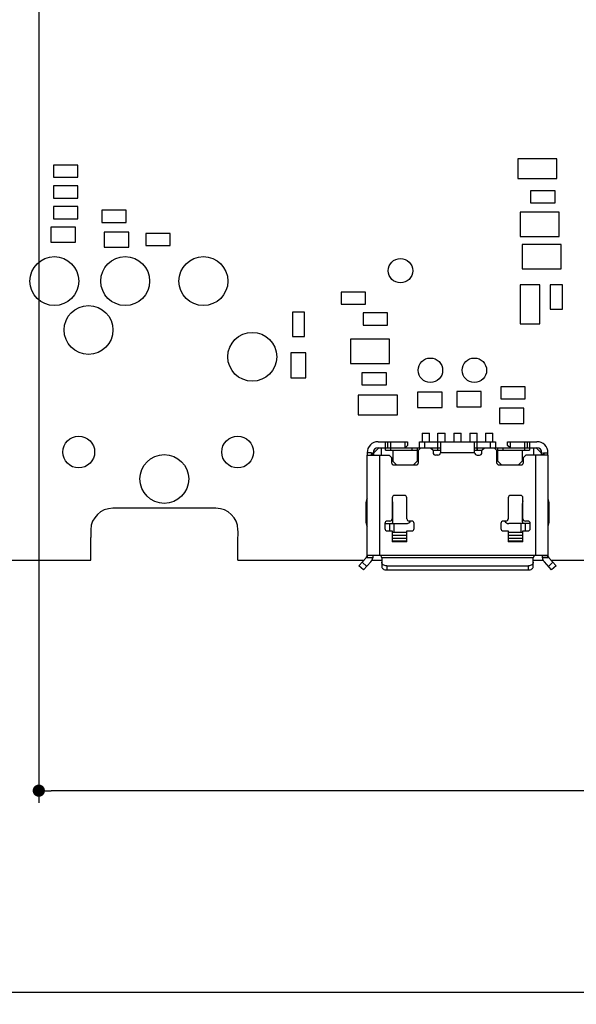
# Model space of a CAD drawing. Header units: millimetres. Extents: x 440 to 595, y -43 to 361.
# Tile 27 of 47: x 476 to 499, y 234 to 275. Entities that reach past the tile are written whole.
import ezdxf

# ---------------------------------------------------------------- set-up
doc = ezdxf.new("R2010")
doc.units = ezdxf.units.MM
doc.header["$LTSCALE"] = 16.335
doc.header["$PDMODE"] = 3
doc.header["$PDSIZE"] = 8
doc.layers.get('0').update_dxf_attribs({"linetype": 'CONTINUOUS'})
doc.layers.get('Defpoints').update_dxf_attribs({"linetype": 'CONTINUOUS'})
doc.layers.add('01 实线', color=7, linetype='CONTINUOUS')
doc.styles.add('Font_1_Times New Roman', font='times.ttf', dxfattribs={"width": 0.8})
doc.styles.add('Font_2_Arial', font='arial.ttf', dxfattribs={"width": 0.8})
doc.dimstyles.new('Dim._1_spot', dxfattribs={"dimtxt": 3, "dimasz": 0.5, "dimexe": 0.5, "dimexo": 0, "dimgap": 0.8, "dimtad": 1, "dimdec": 3, "dimzin": 9, "dimdsep": 46, "dimtxsty": 'Font_1_Times New Roman', "dimblk": 'DOT', "dimcen": 0.1, "dimclrd": 256, "dimclre": 256, "dimclrt": 256, "dimadec": 0, "dimazin": 0, "dimtp": 0.1, "dimtm": 0.1, "dimtfac": 1, "dimtdec": 3, "dimtmove": 0, "dimatfit": 3, "dimfxl": 0, "dimtolj": 1, "dimlwd": -1, "dimlwe": -1, "dimarcsym": 0})

# ---------------------------------------------------------------- blocks, each defined once
blk = doc.blocks.new('_Dot')
at = {"color": 0, "linetype": 'ByBlock', "lineweight": -2}
blk.add_line((-0.5, 0), (-1, 0), dxfattribs=at)
at = {"color": 0, "linetype": 'ByBlock', "const_width": 0.5}
blk.add_lwpolyline([(-0.25, 0, 1), (0.25, 0, 1)], format="xyb", close=True, dxfattribs=at)
blk = doc.blocks.new('*D2')
at = {"layer": '01 实线'}
for p, q in [((457.922, 254.637), (457.922, 234.459)), ((577.922, 254.637), (577.922, 234.459)), ((458.422, 234.959), (577.422, 234.959))]:
    blk.add_line(p, q, dxfattribs=at)
at = {"layer": 'Defpoints', "color": 0}
for p in [(457.922, 254.637), (577.922, 254.637), (577.922, 234.959)]:
    blk.add_point(p, dxfattribs=at)
at = {"layer": '01 实线', "xscale": 0.5, "yscale": 0.5, "zscale": 0.5, "rotation": 180}
blk.add_blockref('_Dot', (457.922, 234.959), dxfattribs=at)
at = {"layer": '01 实线', "xscale": 0.5, "yscale": 0.5, "zscale": 0.5}
blk.add_blockref('_Dot', (577.922, 234.959), dxfattribs=at)
at = {"layer": '01 实线', "insert": (517.922, 237.923), "char_height": 3, "attachment_point": 5, "style": 'Font_2_Arial'}
blk.add_mtext('\\A1;120{\\H1.800000;\\S+0.1^ -0.15;}', dxfattribs=at)
blk = doc.blocks.new('*D21')
at = {"layer": '01 实线'}
for p, q in [((477.072, 292.712), (477.072, 242.704)), ((531.072, 292.712), (531.072, 242.704)), ((530.572, 243.204), (477.572, 243.204))]:
    blk.add_line(p, q, dxfattribs=at)
at = {"layer": 'Defpoints', "color": 0}
for p in [(477.072, 292.712), (531.072, 292.712), (477.072, 243.204)]:
    blk.add_point(p, dxfattribs=at)
at = {"layer": '01 实线', "xscale": 0.5, "yscale": 0.5, "zscale": 0.5, "rotation": 180}
blk.add_blockref('_Dot', (477.072, 243.204), dxfattribs=at)
at = {"layer": '01 实线', "xscale": 0.5, "yscale": 0.5, "zscale": 0.5}
blk.add_blockref('_Dot', (531.072, 243.204), dxfattribs=at)
at = {"layer": '01 实线', "insert": (504.072, 245.53), "char_height": 3, "attachment_point": 5, "style": 'Font_2_Arial'}
blk.add_mtext('\\A1;54', dxfattribs=at)

msp = doc.modelspace()

# ---------------------------------------------------------------- linework, layer by layer
at = {"linetype": 'Continuous'}
for p, q in [((477.6716, 268.8121), (477.6716, 268.3121)), ((478.6716, 268.8121), (477.6716, 268.8121)), ((478.6716, 268.3121), (478.6716, 268.8121)), ((477.6716, 268.3121), (478.6716, 268.3121)), ((477.6716, 267.9621), (477.6716, 267.4621)), ((478.6716, 267.9621), (477.6716, 267.9621)), ((478.6716, 267.4621), (478.6716, 267.9621)), ((477.6716, 267.4621), (478.6716, 267.4621)), ((477.6716, 267.1121), (477.6716, 266.6121)), ((478.6716, 267.1121), (477.6716, 267.1121)), ((478.6716, 266.6121), (478.6716, 267.1121)), ((479.6466, 266.9621), (479.6466, 266.4621)), ((480.6466, 266.9621), (479.6466, 266.9621)), ((480.6466, 266.4621), (480.6466, 266.9621)), ((477.6716, 266.6121), (478.6716, 266.6121)), ((479.6466, 266.4621), (480.6466, 266.4621)), ((477.5641, 266.2696), (477.5641, 265.6546)), ((478.5791, 266.2696), (477.5641, 266.2696)), ((478.5791, 265.6546), (478.5791, 266.2696)), ((479.7391, 266.0696), (479.7391, 265.4546)), ((480.7541, 266.0696), (479.7391, 266.0696)), ((480.7541, 265.4546), (480.7541, 266.0696)), ((481.4466, 266.0121), (481.4466, 265.5121)), ((482.4466, 266.0121), (481.4466, 266.0121)), ((482.4466, 265.5121), (482.4466, 266.0121)), ((477.5641, 265.6546), (478.5791, 265.6546)), ((479.7391, 265.4546), (480.7541, 265.4546)), ((481.4466, 265.5121), (482.4466, 265.5121)), ((484.3216, 254.7621), (480.0966, 254.7621)), ((479.1966, 252.6371), (479.1966, 253.5621)), ((485.2216, 252.6371), (485.2216, 253.5621))]:
    msp.add_line(p, q, dxfattribs=at)
for centre, radius in [((477.7066, 264.0621), 1), ((480.6066, 264.0621), 1), ((483.8066, 264.0621), 1), ((479.1066, 262.0621), 1), ((485.8066, 260.9621), 1), ((478.7066, 257.0621), 0.65), ((485.2066, 257.0621), 0.65), ((482.2066, 255.9621), 1)]:
    msp.add_circle(centre, radius, dxfattribs=at)
for centre, radius, start, end in [((480.0966, 253.8617), 0.9004, 90.00004, 178.3861), ((484.3216, 253.8617), 0.9004, 1.6139, 89.99996), ((484.9546, 253.7246), 5.7603, 178.38345, 181.61655), ((479.4636, 253.7246), 5.7603, 358.38345, 1.61655)]:
    msp.add_arc(centre, radius, start, end, dxfattribs=at)
at = {"layer": '01 实线', "linetype": 'Continuous'}
for p, q in [((498.2716, 269.0621), (496.6716, 269.0621)), ((496.6716, 269.0621), (496.6716, 268.2621)), ((498.2716, 268.2621), (498.2716, 269.0621)), ((496.6716, 268.2621), (498.2716, 268.2621)), ((498.1966, 267.7621), (497.1966, 267.7621)), ((497.1966, 267.7621), (497.1966, 267.2621)), ((498.1966, 267.2621), (498.1966, 267.7621)), ((497.1966, 267.2621), (498.1966, 267.2621)), ((498.3716, 266.8871), (496.7716, 266.8871)), ((496.7716, 266.8871), (496.7716, 265.8871)), ((498.3716, 265.8871), (498.3716, 266.8871)), ((496.7716, 265.8871), (498.3716, 265.8871)), ((498.4466, 265.5621), (496.8466, 265.5621)), ((496.8466, 265.5621), (496.8466, 264.5621)), ((498.4466, 264.5621), (498.4466, 265.5621)), ((496.8466, 264.5621), (498.4466, 264.5621)), ((490.4466, 263.6121), (489.4466, 263.6121)), ((489.4466, 263.6121), (489.4466, 263.1121)), ((490.4466, 263.1121), (490.4466, 263.6121)), ((497.5716, 263.9121), (496.7716, 263.9121)), ((496.7716, 263.9121), (496.7716, 262.3121)), ((497.5716, 262.3121), (497.5716, 263.9121)), ((498.4966, 263.9121), (497.9966, 263.9121)), ((497.9966, 263.9121), (497.9966, 262.9121)), ((498.4966, 262.9121), (498.4966, 263.9121)), ((487.9466, 262.7871), (487.4466, 262.7871)), ((487.4466, 262.7871), (487.4466, 261.7871)), ((487.9466, 261.7871), (487.9466, 262.7871)), ((489.4466, 263.1121), (490.4466, 263.1121)), ((497.9966, 262.9121), (498.4966, 262.9121)), ((491.3466, 262.7621), (490.3466, 262.7621)), ((490.3466, 262.7621), (490.3466, 262.2621)), ((491.3466, 262.2621), (491.3466, 262.7621)), ((490.3466, 262.2621), (491.3466, 262.2621)), ((496.7716, 262.3121), (497.5716, 262.3121)), ((487.4466, 261.7871), (487.9466, 261.7871)), ((491.4216, 261.6871), (489.8216, 261.6871)), ((489.8216, 261.6871), (489.8216, 260.6871)), ((491.4216, 260.6871), (491.4216, 261.6871)), ((488.0041, 261.1196), (487.3891, 261.1196)), ((487.3891, 261.1196), (487.3891, 260.1046)), ((488.0041, 260.1046), (488.0041, 261.1196)), ((489.8216, 260.6871), (491.4216, 260.6871)), ((487.3891, 260.1046), (488.0041, 260.1046)), ((491.2966, 260.3121), (490.2966, 260.3121)), ((490.2966, 260.3121), (490.2966, 259.8121)), ((491.2966, 259.8121), (491.2966, 260.3121)), ((490.2966, 259.8121), (491.2966, 259.8121)), ((496.9716, 259.7371), (495.9716, 259.7371)), ((495.9716, 259.7371), (495.9716, 259.2371)), ((496.9716, 259.2371), (496.9716, 259.7371)), ((491.7466, 259.3871), (490.1466, 259.3871)), ((490.1466, 259.3871), (490.1466, 258.5871)), ((491.7466, 258.5871), (491.7466, 259.3871)), ((493.5716, 259.5121), (492.5716, 259.5121)), ((492.5716, 259.5121), (492.5716, 258.8871)), ((493.5716, 258.8871), (493.5716, 259.5121)), ((495.1716, 259.5371), (494.1716, 259.5371)), ((494.1716, 259.5371), (494.1716, 258.9121)), ((495.1716, 258.9121), (495.1716, 259.5371)), ((495.9716, 259.2371), (496.9716, 259.2371)), ((492.5716, 258.8871), (493.5716, 258.8871)), ((494.1716, 258.9121), (495.1716, 258.9121)), ((496.9216, 258.8621), (495.9216, 258.8621)), ((495.9216, 258.8621), (495.9216, 258.2371)), ((496.9216, 258.2371), (496.9216, 258.8621)), ((490.1466, 258.5871), (491.7466, 258.5871)), ((495.9216, 258.2371), (496.9216, 258.2371)), ((492.7566, 257.8371), (493.0566, 257.8371)), ((492.7566, 257.8371), (492.7566, 257.4871)), ((493.0566, 257.4871), (493.0566, 257.8371)), ((493.4066, 257.8371), (493.7066, 257.8371)), ((493.4066, 257.1371), (493.4066, 257.8371)), ((493.7066, 257.4871), (493.7066, 257.8371)), ((494.0566, 257.8371), (494.3566, 257.8371)), ((494.0566, 257.8371), (494.0566, 257.4871)), ((494.3566, 257.4871), (494.3566, 257.8371)), ((494.7066, 257.8371), (495.0066, 257.8371)), ((494.7066, 257.8371), (494.7066, 257.4871)), ((495.0066, 257.1371), (495.0066, 257.8371)), ((495.3566, 257.8371), (495.6566, 257.8371)), ((495.3566, 257.8371), (495.3566, 257.4871)), ((495.6566, 257.4871), (495.6566, 257.8371)), ((490.9866, 257.2371), (490.7866, 257.0371)), ((490.9566, 257.4871), (492.1566, 257.4871)), ((490.9566, 257.2371), (493.5066, 257.2371)), ((491.0866, 257.2371), (491.0866, 256.9371)), ((491.2566, 257.1371), (491.2566, 257.4871)), ((491.2566, 257.1371), (492.6066, 257.1371)), ((491.3566, 257.2371), (491.3566, 257.4871)), ((491.4566, 257.4871), (491.4566, 257.1371)), ((491.5566, 257.1371), (491.5566, 256.6871)), ((492.0566, 257.2371), (492.0566, 257.4871)), ((492.1566, 257.3371), (492.0566, 257.2371)), ((492.1566, 257.4871), (492.1566, 257.3371)), ((492.3566, 257.1371), (492.3566, 257.2371)), ((492.5566, 257.2371), (492.5566, 256.6871)), ((492.6066, 257.1371), (492.7066, 257.2371)), ((492.6066, 256.6371), (492.6066, 257.1371)), ((492.6566, 257.4871), (495.7566, 257.4871)), ((492.6566, 257.2371), (492.6566, 257.4871)), ((492.8566, 257.4871), (492.8566, 257.2371)), ((493.1066, 257.2371), (493.2066, 257.1371)), ((493.2066, 257.1371), (493.5066, 257.1371)), ((493.2066, 257.1371), (493.2066, 257.0371)), ((493.3966, 257.1371), (493.3966, 257.2371)), ((493.5066, 257.4871), (493.5066, 257.0371)), ((494.9066, 257.0371), (494.9066, 257.4871)), ((494.9066, 257.2371), (497.4566, 257.2371)), ((494.9066, 257.1371), (495.2066, 257.1371)), ((495.0166, 257.1371), (495.0166, 257.2371)), ((495.2066, 257.1371), (495.3066, 257.2371)), ((495.2066, 257.0371), (495.2066, 257.1371)), ((495.5566, 257.2371), (495.5566, 257.4871)), ((495.7066, 257.2371), (495.8066, 257.1371)), ((495.7566, 257.4871), (495.7566, 257.2371)), ((495.8066, 257.1371), (497.1566, 257.1371)), ((495.8066, 257.1371), (495.8066, 256.6371)), ((495.8566, 256.6871), (495.8566, 257.2371)), ((496.0566, 257.2371), (496.0566, 257.1371)), ((496.2566, 257.4871), (497.4566, 257.4871)), ((496.2566, 257.3371), (496.2566, 257.4871)), ((496.3566, 257.2371), (496.2566, 257.3371)), ((496.3566, 257.4871), (496.3566, 257.2371)), ((496.8566, 257.1371), (496.8566, 256.6871)), ((496.9566, 257.1371), (496.9566, 257.4871)), ((497.0566, 257.4871), (497.0566, 257.2371)), ((497.1566, 257.4871), (497.1566, 257.1371)), ((497.3266, 256.9371), (497.3266, 257.2371)), ((497.4266, 257.2371), (497.6266, 257.0371)), ((490.6907, 257.0374), (490.5066, 257.0371)), ((490.5066, 257.0371), (490.5066, 256.9505)), ((490.5066, 252.8371), (490.5066, 256.9371)), ((490.5091, 256.9371), (491.4066, 256.9371)), ((490.7866, 257.0371), (490.7566, 257.0371)), ((490.7566, 256.9371), (490.7566, 257.0371)), ((490.7866, 256.9371), (490.7866, 257.0371)), ((491.0066, 256.9371), (491.0066, 252.8371)), ((491.4066, 256.9371), (491.5066, 256.8371)), ((491.5066, 256.8371), (491.5066, 256.6371)), ((492.6066, 256.8371), (492.5566, 256.8371)), ((492.5566, 256.7371), (492.6066, 256.7371)), ((493.4066, 256.9371), (493.3066, 256.9371)), ((494.9066, 257.0371), (493.5066, 257.0371)), ((495.0066, 256.9371), (495.1066, 256.9371)), ((495.8566, 256.8371), (495.8066, 256.8371)), ((495.8066, 256.7371), (495.8566, 256.7371)), ((496.9066, 256.8371), (497.0066, 256.9371)), ((496.9066, 256.6371), (496.9066, 256.8371)), ((497.9041, 256.9371), (497.0066, 256.9371)), ((497.4066, 252.8371), (497.4066, 256.9371)), ((497.6566, 257.0371), (497.6266, 257.0371)), ((497.6266, 257.0371), (497.6266, 256.9371)), ((497.6566, 256.9371), (497.6566, 257.0371)), ((497.722, 257.0371), (497.9066, 257.0371)), ((497.7565, 256.9394), (497.7555, 256.9384)), ((497.7561, 256.9382), (497.7565, 256.9394)), ((497.9066, 256.9505), (497.9066, 257.0371)), ((497.9066, 256.9371), (497.9066, 252.8371)), ((491.7066, 256.5371), (491.5566, 256.6871)), ((491.6066, 256.5371), (492.5066, 256.5371)), ((492.5566, 256.6871), (492.4066, 256.5371)), ((496.0066, 256.5371), (495.8566, 256.6871)), ((495.9066, 256.5371), (496.8066, 256.5371)), ((496.8566, 256.6871), (496.7066, 256.5371)), ((491.5316, 255.1871), (491.5316, 254.3371)), ((492.0316, 255.2871), (491.6316, 255.2871)), ((492.1316, 254.3371), (492.1316, 255.1871)), ((496.2816, 255.1871), (496.2816, 254.3371)), ((496.7816, 255.2871), (496.3816, 255.2871)), ((496.8816, 254.3371), (496.8816, 255.1871)), ((490.4566, 254.9371), (490.4566, 254.2371)), ((491.5566, 254.2371), (491.5566, 254.9371)), ((496.8566, 254.9371), (496.8566, 254.2371)), ((497.9566, 254.2371), (497.9566, 254.9371)), ((491.2316, 254.1371), (492.1066, 254.1371)), ((491.2316, 254.1371), (491.2316, 253.9371)), ((491.4316, 254.2371), (491.3316, 254.2371)), ((491.4334, 253.8371), (491.4334, 254.1371)), ((491.6097, 253.7871), (491.6097, 254.1371)), ((492.3316, 254.2371), (492.2316, 254.2371)), ((492.4316, 253.9371), (492.4316, 254.1371)), ((495.9816, 254.1371), (495.9816, 253.9371)), ((496.1816, 254.2371), (496.0816, 254.2371)), ((497.1816, 254.1371), (496.3066, 254.1371)), ((496.8035, 253.7871), (496.8035, 254.1371)), ((496.9798, 254.1371), (496.9798, 253.8371)), ((497.0816, 254.2371), (496.9816, 254.2371)), ((497.1816, 253.9371), (497.1816, 254.1371)), ((491.3316, 253.8371), (491.5316, 253.8371)), ((491.5316, 253.8371), (491.5316, 253.3842)), ((491.5316, 253.7871), (492.1316, 253.7871)), ((491.5316, 253.6572), (492.1316, 253.6572)), ((492.1316, 253.5211), (491.5316, 253.5211)), ((492.1316, 253.8371), (492.3316, 253.8371)), ((492.1316, 253.3842), (492.1316, 253.8371)), ((496.0816, 253.8371), (496.2816, 253.8371)), ((496.2816, 253.8371), (496.2816, 253.3842)), ((496.2816, 253.7871), (496.8816, 253.7871)), ((496.2816, 253.6572), (496.8816, 253.6572)), ((496.8816, 253.5211), (496.2816, 253.5211)), ((496.8816, 253.8371), (497.0816, 253.8371)), ((496.8816, 253.3842), (496.8816, 253.8371)), ((491.5316, 253.4276), (492.1316, 253.4276)), ((492.1316, 253.3842), (491.5316, 253.3842)), ((496.2816, 253.4276), (496.8816, 253.4276)), ((496.8816, 253.3842), (496.2816, 253.3842)), ((490.1703, 252.4038), (490.4684, 252.7371)), ((490.5066, 252.8237), (490.5066, 252.7371)), ((490.7439, 252.7371), (490.5066, 252.7371)), ((490.5091, 252.8371), (497.9041, 252.8371)), ((497.3066, 252.7371), (491.1066, 252.7371)), ((491.1066, 252.7371), (491.1066, 252.3862)), ((497.3066, 252.3862), (497.3066, 252.7371)), ((497.6575, 252.81), (497.9066, 252.8237)), ((497.9066, 252.7371), (497.6694, 252.7368)), ((497.9066, 252.7371), (497.9066, 252.8237)), ((498.2429, 252.4038), (497.9448, 252.7371)), ((475.1216, 252.6371), (479.1966, 252.6371)), ((485.2216, 252.6371), (490.379, 252.6371)), ((490.3566, 252.2371), (490.1703, 252.4038)), ((490.4899, 252.3862), (490.3036, 252.5528)), ((490.3566, 252.2371), (490.6547, 252.5704)), ((490.7018, 252.6371), (491.1066, 252.6371)), ((491.3066, 252.4038), (497.1066, 252.4038)), ((491.3066, 252.4038), (491.3066, 252.2371)), ((497.1066, 252.2371), (497.1066, 252.4038)), ((497.3066, 252.6371), (497.7114, 252.6371)), ((498.0566, 252.2371), (497.7585, 252.5704)), ((498.1096, 252.5528), (497.9233, 252.3862)), ((498.0342, 252.6371), (501.6066, 252.6371)), ((498.2429, 252.4038), (498.0566, 252.2371)), ((491.3066, 252.2371), (497.1066, 252.2371))]:
    msp.add_line(p, q, dxfattribs=at)
for centre in [(491.8716, 264.4871), (493.0966, 260.4121), (494.8966, 260.4121)]:
    msp.add_circle(centre, 0.5, dxfattribs=at)
for centre, radius, start, end in [((490.9566, 257.0371), 0.45, 90, 179.99602), ((490.9566, 257.0371), 0.2, 90, 180), ((497.4566, 257.0371), 0.45, 0, 90), ((497.4566, 257.0371), 0.2, 0.00001, 90), ((490.9739, 257.1263), 0.3492, 209.86435, 212.87392), ((493.3066, 257.0371), 0.1, 180, 270), ((493.4066, 257.0371), 0.1, 270, 0), ((495.0066, 257.0371), 0.1, 180, 270), ((495.1066, 257.0371), 0.1, 270, 360), ((491.6066, 256.6371), 0.1, 180, 270), ((492.5066, 256.6371), 0.1, 270, 360), ((495.9066, 256.6371), 0.1, 180, 270), ((496.8066, 256.6371), 0.1, 270, 360), ((491.0066, 254.9371), 0.55, 155.9967, 180), ((491.6316, 255.1871), 0.1, 90, 180), ((492.0316, 255.1871), 0.1, 0, 90), ((496.3816, 255.1871), 0.1, 90, 180), ((496.7816, 255.1871), 0.1, 0, 90), ((497.4066, 254.9371), 0.55, 0, 24.0033), ((491.0066, 254.9371), 0.55, 0, 13.62793), ((497.4066, 254.9371), 0.55, 166.37207, 180), ((491.4316, 254.3371), 0.1, 270, 0), ((492.2316, 254.3371), 0.1, 180, 270), ((496.1816, 254.3371), 0.1, 270, 0), ((496.9816, 254.3371), 0.1, 180, 270), ((491.0066, 254.2371), 0.55, 180, 204.0033), ((491.3316, 254.1371), 0.1, 90, 180), ((491.3316, 253.9371), 0.1, 180, 270), ((491.0066, 254.2371), 0.55, 350.59496, 0), ((492.1066, 254.3371), 0.2, 270, 329.9974), ((492.3316, 254.1371), 0.1, 0, 90), ((492.3316, 253.9371), 0.1, 270, 0), ((496.0816, 254.1371), 0.1, 90, 180), ((496.0816, 253.9371), 0.1, 180, 270), ((496.3066, 254.3371), 0.2, 210.00247, 270), ((497.4066, 254.2371), 0.55, 180, 189.40504), ((497.0816, 254.1371), 0.1, 360, 90), ((497.0816, 253.9371), 0.1, 270, 0), ((497.4066, 254.2371), 0.55, 335.9967, 0), ((490.3566, 252.8371), 0.15, 318.18968, 354.8565), ((490.3566, 252.8371), 0.4, 318.18968, 0), ((491.0066, 252.7371), 0.1, 0, 90), ((497.4066, 252.7371), 0.1, 90, 180), ((498.0566, 252.8371), 0.4, 180.01232, 221.81032), ((498.0566, 252.8371), 0.15, 185.1435, 221.81032)]:
    msp.add_arc(centre, radius, start, end, dxfattribs=at)
for points, knots in [([(490.5066, 256.9505), (490.5066, 256.9472), (490.5065, 256.9436), (490.5078, 256.9371), (490.5091, 256.9371)], [0, 0, 0, 0, 0.7194769, 1, 1, 1, 1]), ([(490.6711, 256.9524), (490.6697, 256.9485), (490.6676, 256.9427), (490.6624, 256.9371), (490.6602, 256.9371)], [0, 0, 0, 0, 0.6523626, 1, 1, 1, 1]), ([(490.6907, 257.0374), (490.6875, 257.0212), (490.6831, 256.9982), (490.6765, 256.9699), (490.673, 256.9577), (490.6711, 256.9524)], [0, 0, 0, 0, 0.5654548, 0.8068547, 1, 1, 1, 1]), ([(490.7233, 256.9371), (490.7105, 256.9603), (490.6963, 256.9935), (490.6912, 257.0285), (490.6907, 257.0374)], [0, 0, 0, 0, 0.7500902, 1, 1, 1, 1]), ([(497.6902, 256.937), (497.699, 256.9524), (497.711, 256.9763), (497.7205, 257.0105), (497.7219, 257.0282), (497.722, 257.0371)], [0, 0, 0, 0, 0.4999152, 0.749988, 1, 1, 1, 1]), ([(497.722, 257.0371), (497.7219, 257.0256), (497.7249, 257.0087), (497.7325, 256.9883), (497.7388, 256.9748), (497.7452, 256.9631), (497.7509, 256.9533), (497.7549, 256.9459), (497.7567, 256.9412), (497.7565, 256.9394)], [0, 0, 0, 0, 0.3283805, 0.4824828, 0.6255378, 0.7543539, 0.8642293, 0.9483885, 1, 1, 1, 1]), ([(497.9041, 256.9371), (497.9054, 256.9371), (497.9067, 256.9436), (497.9066, 256.9472), (497.9066, 256.9505)], [0, 0, 0, 0, 0.2805345, 1, 1, 1, 1]), ([(490.5091, 252.8371), (490.5078, 252.8371), (490.5065, 252.8306), (490.5066, 252.827), (490.5066, 252.8237)], [0, 0, 0, 0, 0.2805146, 1, 1, 1, 1]), ([(497.9066, 252.8237), (497.9066, 252.827), (497.9067, 252.8306), (497.9054, 252.8371), (497.9041, 252.8371)], [0, 0, 0, 0, 0.7189405, 1, 1, 1, 1]), ([(491.3066, 252.4038), (491.2808, 252.4038), (491.2305, 252.411), (491.1648, 252.4423), (491.1253, 252.4844), (491.1093, 252.5231), (491.1066, 252.5431), (491.1066, 252.5528)], [0, 0, 0, 0, 0.2820617, 0.5462623, 0.7829976, 0.8931004, 1, 1, 1, 1]), ([(491.1066, 252.3862), (491.1066, 252.3764), (491.1093, 252.3565), (491.1253, 252.3177), (491.1648, 252.2756), (491.2305, 252.2443), (491.2808, 252.2371), (491.3066, 252.2371)], [0, 0, 0, 0, 0.1068996, 0.2170023, 0.4537375, 0.7179382, 1, 1, 1, 1]), ([(497.3066, 252.5528), (497.3066, 252.5431), (497.3039, 252.5231), (497.288, 252.4844), (497.2484, 252.4423), (497.1827, 252.411), (497.1324, 252.4038), (497.1066, 252.4038)], [0, 0, 0, 0, 0.1068996, 0.2170024, 0.4537376, 0.7179382, 1, 1, 1, 1]), ([(497.1066, 252.2371), (497.1324, 252.2371), (497.1827, 252.2443), (497.2484, 252.2756), (497.288, 252.3177), (497.3039, 252.3565), (497.3066, 252.3764), (497.3066, 252.3862)], [0, 0, 0, 0, 0.2820617, 0.5462624, 0.7829976, 0.8931004, 1, 1, 1, 1])]:
    msp.add_open_spline(points, degree=3, knots=knots, dxfattribs=at)

# ---------------------------------------------------------------- dimensions: what is measured, and where the dimension line sits
at = {"layer": '01 实线'}
for base, p1, p2, override, picture, middle in [((477.0716, 243.2045), (531.0716, 292.7121), (477.0716, 292.7121), {"dimtxsty": 'Font_2_Arial', "dimblk": 'Dot'}, '*D21', (504.0716, 245.5301)), ((577.9216, 234.9594), (457.9216, 254.6371), (577.9216, 254.6371), {"dimtxsty": 'Font_2_Arial', "dimblk": 'Dot', "dimtol": 1, "dimtm": 0.15, "dimtfac": 0.6}, '*D2', (517.9216, 237.9231))]:
    dim = msp.add_linear_dim(base=base, p1=p1, p2=p2, dimstyle='Dim._1_spot', override=override, dxfattribs=at)
    dim.commit()
    dim.dimension.update_dxf_attribs({"geometry": picture, "text_midpoint": middle})

doc.saveas('drawing.dxf')
